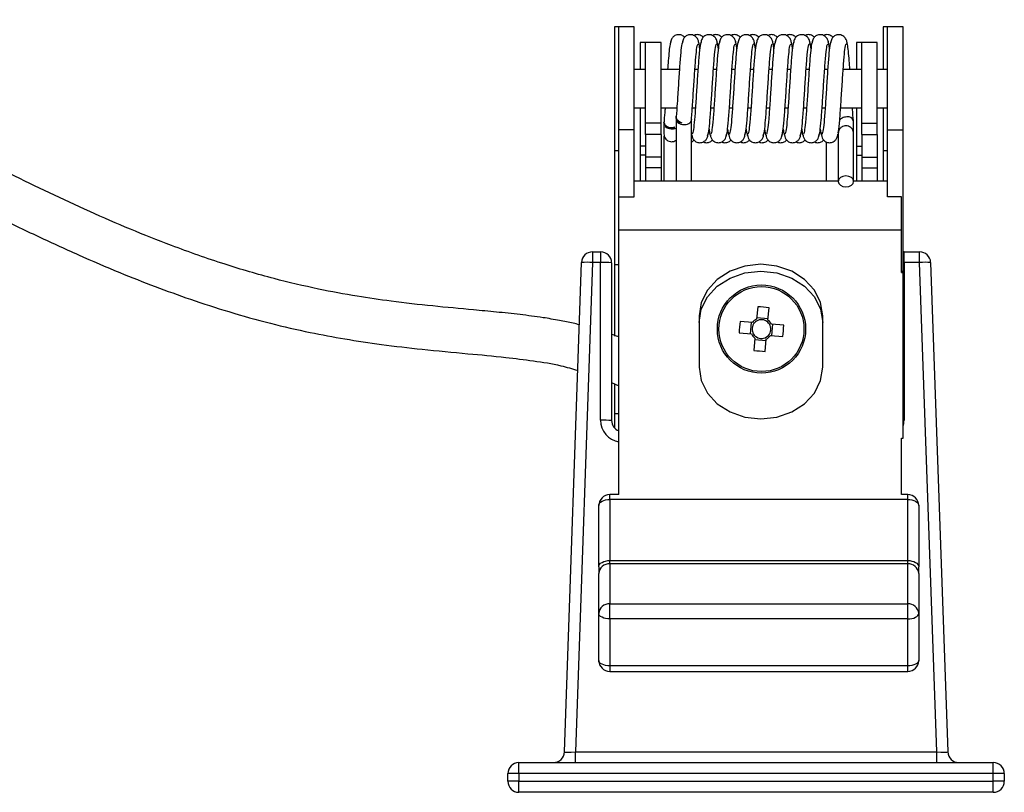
# Model space of a CAD drawing. Header units: millimetres. Extents: x 25 to 852, y 110 to 735.
# Tile 2 of 10: x 197 to 286, y 127 to 197. Entities that reach past the tile are written whole.
import ezdxf

# ---------------------------------------------------------------- set-up
doc = ezdxf.new("R2010")
doc.units = ezdxf.units.MM

msp = doc.modelspace()

# ---------------------------------------------------------------- linework, layer by layer
at = {"color": 7, "linetype": 'Continuous', "lineweight": 25}
for p, q in [((250.973, 196.099), (250.573, 196.099)), ((250.573, 196.099), (250.573, 184.894)), ((252.373, 196.099), (250.973, 196.099)), ((250.973, 186.767), (250.973, 196.099)), ((252.373, 186.767), (252.373, 196.099)), ((275.333, 196.099), (274.933, 196.099)), ((274.933, 196.099), (274.933, 192.242)), ((276.733, 196.099), (275.333, 196.099)), ((275.333, 186.767), (275.333, 196.099)), ((276.733, 186.767), (276.733, 196.099)), ((253.398, 194.683), (252.908, 194.683)), ((252.908, 194.683), (252.908, 192.242)), ((254.798, 194.683), (253.398, 194.683)), ((253.398, 187.381), (253.398, 194.683)), ((254.798, 187.381), (254.798, 194.683)), ((272.998, 194.683), (272.508, 194.683)), ((272.508, 194.683), (272.508, 192.242)), ((274.398, 194.683), (272.998, 194.683)), ((272.998, 187.381), (272.998, 194.683)), ((274.398, 187.381), (274.398, 194.683)), ((253.398, 192.242), (252.373, 192.242)), ((256.46, 192.242), (254.798, 192.242)), ((258.14, 192.242), (257.863, 192.242)), ((259.82, 192.242), (259.543, 192.242)), ((261.5, 192.242), (261.223, 192.242)), ((263.18, 192.242), (262.903, 192.242)), ((264.86, 192.242), (264.583, 192.242)), ((266.54, 192.242), (266.263, 192.242)), ((268.22, 192.242), (267.943, 192.242)), ((269.9, 192.242), (269.623, 192.242)), ((272.998, 192.242), (271.303, 192.242)), ((275.333, 192.242), (274.398, 192.242)), ((252.373, 188.751), (253.398, 188.751)), ((252.908, 188.751), (252.908, 185.292)), ((254.798, 188.751), (256.228, 188.751)), ((257.632, 188.751), (257.908, 188.751)), ((259.312, 188.751), (259.588, 188.751)), ((260.992, 188.751), (261.268, 188.751)), ((262.672, 188.751), (262.948, 188.751)), ((264.352, 188.751), (264.628, 188.751)), ((266.032, 188.751), (266.308, 188.751)), ((267.712, 188.751), (267.988, 188.751)), ((269.392, 188.751), (269.668, 188.751)), ((271.072, 188.751), (272.998, 188.751)), ((272.508, 188.751), (272.508, 185.292)), ((274.398, 188.751), (275.333, 188.751)), ((274.933, 188.751), (274.933, 184.894)), ((256.153, 187.902), (256.153, 187.717)), ((257.553, 187.703), (257.534, 187.577)), ((252.373, 186.767), (250.973, 186.767)), ((250.973, 180.682), (250.973, 186.767)), ((252.373, 180.682), (252.373, 186.767)), ((254.798, 187.381), (253.398, 187.381)), ((253.398, 186.339), (253.398, 187.381)), ((254.798, 186.339), (254.798, 187.381)), ((272.998, 187.381), (274.398, 187.381)), ((272.998, 186.339), (272.998, 187.381)), ((274.398, 186.339), (274.398, 187.381)), ((275.333, 186.767), (276.733, 186.767)), ((275.333, 180.682), (275.333, 186.767)), ((276.733, 173.943), (276.733, 186.767)), ((254.798, 186.339), (253.398, 186.339)), ((253.398, 186.339), (253.398, 184.278)), ((254.798, 186.339), (254.798, 184.278)), ((272.998, 186.339), (274.398, 186.339)), ((272.998, 186.339), (272.998, 184.278)), ((274.398, 186.339), (274.398, 184.278)), ((250.573, 184.894), (250.973, 184.894)), ((250.573, 184.894), (250.573, 174.523)), ((252.908, 185.292), (252.908, 184.475)), ((272.508, 185.292), (272.508, 184.475)), ((274.933, 184.894), (275.333, 184.894)), ((274.933, 184.894), (274.933, 182.122)), ((252.908, 184.475), (252.908, 182.122)), ((254.798, 184.278), (253.398, 184.278)), ((253.398, 184.278), (253.398, 183.333)), ((254.798, 184.278), (254.798, 183.333)), ((272.508, 184.475), (272.508, 182.122)), ((272.998, 184.278), (274.398, 184.278)), ((272.998, 184.278), (272.998, 183.333)), ((274.398, 184.278), (274.398, 183.333)), ((254.798, 183.333), (253.398, 183.333)), ((253.398, 183.333), (253.398, 182.122)), ((254.798, 183.333), (254.798, 182.122)), ((272.998, 183.333), (274.398, 183.333)), ((272.998, 183.333), (272.998, 182.122)), ((274.398, 183.333), (274.398, 182.122)), ((270.853, 182.122), (252.373, 182.122)), ((275.333, 182.122), (272.253, 182.122)), ((250.973, 180.682), (252.373, 180.682)), ((250.973, 177.679), (250.973, 180.682)), ((276.593, 180.682), (275.333, 180.682)), ((276.593, 177.679), (276.593, 180.682)), ((276.593, 177.679), (250.973, 177.679)), ((250.973, 153.694), (250.973, 177.679)), ((276.593, 173.823), (276.593, 177.679)), ((248.585, 175.706), (249.319, 175.706)), ((248.585, 175.706), (248.585, 174.741)), ((249.319, 175.706), (249.319, 174.741)), ((276.819, 175.706), (276.733, 175.702)), ((276.819, 174.741), (276.819, 175.706)), ((276.819, 175.706), (278.231, 175.706)), ((278.231, 174.741), (278.231, 175.706)), ((246.036, 130.371), (247.585, 174.741)), ((248.585, 174.741), (247.035, 130.371)), ((249.319, 174.741), (248.585, 174.741)), ((249.319, 160.441), (249.319, 174.741)), ((250.319, 174.706), (250.319, 160.406)), ((250.973, 174.523), (250.573, 174.523)), ((250.573, 174.523), (250.573, 168.063)), ((276.819, 174.741), (276.819, 160.441)), ((278.231, 174.741), (276.819, 174.741)), ((279.781, 130.371), (278.231, 174.741)), ((279.231, 174.741), (280.78, 130.371)), ((276.593, 173.943), (276.733, 173.943)), ((276.593, 173.823), (276.733, 173.823)), ((276.733, 173.823), (276.733, 173.943)), ((276.733, 158.808), (276.733, 173.823)), ((263.556, 170.728), (263.46, 169.615)), ((264.486, 169.526), (264.582, 170.639)), ((258.253, 169.907), (258.253, 165.238)), ((264.496, 169.641), (263.47, 169.73)), ((269.453, 165.238), (269.453, 169.907)), ((263.078, 169.294), (261.965, 169.39)), ((262.963, 169.304), (262.874, 168.278)), ((265.919, 169.048), (264.807, 169.144)), ((264.833, 168.108), (264.922, 169.134)), ((261.876, 168.364), (262.989, 168.268)), ((263.31, 167.886), (263.214, 166.773)), ((264.24, 166.684), (264.336, 167.797)), ((264.718, 168.118), (265.831, 168.022)), ((263.3, 167.771), (264.326, 167.682)), ((250.319, 163.854), (250.973, 163.558)), ((250.573, 163.711), (250.573, 161.024)), ((250.973, 161.024), (250.573, 161.024)), ((250.573, 161.024), (250.573, 159.74)), ((276.593, 158.808), (276.733, 158.808)), ((276.593, 153.694), (276.593, 158.808)), ((250.973, 153.695), (250.153, 153.695)), ((277.153, 153.695), (276.593, 153.695)), ((249.153, 147.148), (249.153, 152.695)), ((250.153, 153.267), (250.153, 147.721)), ((277.153, 153.267), (250.153, 153.267)), ((277.153, 147.721), (277.153, 153.267)), ((278.153, 152.695), (278.153, 147.148)), ((250.153, 147.721), (277.153, 147.721)), ((250.153, 147.42), (250.153, 147.721)), ((250.153, 147.42), (250.153, 143.788)), ((277.153, 147.42), (250.153, 147.42)), ((277.153, 147.42), (277.153, 147.721)), ((277.153, 143.788), (277.153, 147.42)), ((249.153, 147.148), (249.153, 146.547)), ((249.153, 142.915), (249.153, 146.547)), ((278.153, 146.547), (278.153, 147.148)), ((278.153, 146.547), (278.153, 142.915)), ((250.153, 142.427), (250.153, 143.788)), ((250.153, 143.788), (277.153, 143.788)), ((277.153, 142.427), (277.153, 143.788)), ((249.153, 138.66), (249.153, 142.915)), ((278.153, 142.915), (278.153, 138.66)), ((250.153, 142.427), (250.153, 138.172)), ((277.153, 142.427), (250.153, 142.427)), ((277.153, 138.172), (277.153, 142.427)), ((277.153, 138.172), (250.153, 138.172)), ((250.153, 137.66), (277.153, 137.66)), ((247.035, 129.406), (247.035, 130.371)), ((247.035, 130.371), (279.781, 130.371)), ((279.781, 129.406), (279.781, 130.371)), ((241.908, 128.406), (241.908, 129.406)), ((241.908, 129.406), (284.908, 129.406)), ((284.908, 128.406), (284.908, 129.406)), ((241.908, 128.406), (240.908, 128.406)), ((240.908, 127.706), (240.908, 128.406)), ((241.908, 127.706), (240.908, 127.706)), ((241.908, 128.406), (241.908, 127.706)), ((284.908, 128.406), (241.908, 128.406)), ((241.908, 126.706), (241.908, 127.706)), ((241.908, 127.706), (284.908, 127.706)), ((284.908, 127.706), (284.908, 128.406)), ((285.908, 128.406), (284.908, 128.406)), ((284.908, 126.706), (284.908, 127.706)), ((285.908, 127.706), (284.908, 127.706)), ((285.908, 128.406), (285.908, 127.706)), ((284.908, 126.706), (241.908, 126.706))]:
    msp.add_line(p, q, dxfattribs=at)
at = {"color": 8, "linetype": 'Continuous', "lineweight": 25}
for p, q in [((253.398, 185.292), (252.908, 185.292)), ((272.508, 185.292), (272.998, 185.292)), ((253.398, 184.475), (252.908, 184.475)), ((272.508, 184.475), (272.998, 184.475)), ((276.819, 174.741), (276.733, 174.741)), ((276.819, 160.441), (276.733, 160.441)), ((250.153, 153.267), (250.153, 153.695)), ((277.153, 153.267), (277.153, 153.695)), ((250.153, 138.172), (250.153, 137.66)), ((277.153, 137.66), (277.153, 138.172))]:
    msp.add_line(p, q, dxfattribs=at)
at = {"color": 7, "linetype": 'Continuous', "lineweight": 25, "flags": 128}
for points in [[(256.036, 186.997), (255.77, 186.952), (255.5, 186.987), (255.269, 187.097), (255.112, 187.264), (255.053, 187.464), (255.053, 187.476)], [(256.657, 187.415), (256.467, 187.479), (256.312, 187.581), (256.205, 187.711), (256.155, 187.858), (256.168, 188.005)], [(271.553, 182.587), (271.285, 182.549), (271.058, 182.442), (270.906, 182.281), (270.853, 182.091), (270.906, 181.901), (271.058, 181.74), (271.285, 181.632), (271.553, 181.595), (271.821, 181.632), (272.048, 181.74), (272.2, 181.901), (272.253, 182.091), (272.2, 182.281), (272.048, 182.442), (271.821, 182.549), (271.553, 182.587)], [(269.453, 169.907), (269.262, 171.116), (268.703, 172.242), (267.813, 173.209), (266.653, 173.951), (265.302, 174.417), (263.853, 174.576), (262.404, 174.417), (261.053, 173.951), (259.893, 173.209), (259.003, 172.242), (258.444, 171.116), (258.253, 169.907)], [(258.253, 169.289), (258.444, 170.497), (259.003, 171.623), (259.893, 172.59), (261.053, 173.332), (262.404, 173.799), (263.853, 173.958), (265.302, 173.799), (266.653, 173.332), (267.813, 172.59), (268.703, 171.623), (269.262, 170.497), (269.453, 169.289)], [(258.253, 165.238), (258.444, 164.029), (259.003, 162.903), (259.893, 161.936), (261.053, 161.194), (262.404, 160.728), (263.853, 160.569), (265.302, 160.728), (266.653, 161.194), (267.813, 161.936), (268.703, 162.903), (269.262, 164.029), (269.453, 165.238)], [(249.153, 152.695), (249.172, 152.807), (249.229, 152.914), (249.321, 153.013), (249.446, 153.1), (249.597, 153.171), (249.77, 153.224), (249.958, 153.256), (250.153, 153.267)], [(277.153, 153.267), (277.348, 153.256), (277.536, 153.224), (277.708, 153.171), (277.86, 153.1), (277.984, 153.013), (278.077, 152.914), (278.134, 152.807), (278.153, 152.695)], [(249.153, 147.148), (249.172, 147.26), (249.229, 147.367), (249.321, 147.466), (249.446, 147.553), (249.597, 147.624), (249.77, 147.677), (249.958, 147.71), (250.153, 147.721)], [(277.153, 147.721), (277.348, 147.71), (277.536, 147.677), (277.708, 147.624), (277.86, 147.553), (277.984, 147.466), (278.077, 147.367), (278.134, 147.26), (278.153, 147.148)], [(250.153, 142.427), (249.958, 142.436), (249.77, 142.464), (249.597, 142.509), (249.446, 142.57), (249.321, 142.644), (249.229, 142.728), (249.172, 142.82), (249.153, 142.915)], [(277.153, 142.427), (277.348, 142.436), (277.536, 142.464), (277.708, 142.509), (277.86, 142.57), (277.984, 142.644), (278.077, 142.728), (278.134, 142.82), (278.153, 142.915)], [(250.153, 138.172), (249.958, 138.182), (249.77, 138.209), (249.597, 138.254), (249.446, 138.315), (249.321, 138.389), (249.229, 138.473), (249.172, 138.565), (249.153, 138.66)], [(278.153, 138.66), (278.134, 138.565), (278.077, 138.473), (277.984, 138.389), (277.86, 138.315), (277.708, 138.254), (277.536, 138.209), (277.348, 138.182), (277.153, 138.172)]]:
    msp.add_lwpolyline(points, dxfattribs=at)
at = {"color": 7, "linetype": 'Continuous', "lineweight": 25}
for radius in [4, 3.853]:
    msp.add_circle((263.898, 168.706), radius, dxfattribs=at)
for centre, radius, start, end in [((271.713, 187.427), 0.542, 5.16173, 77.057), ((248.585, 174.706), 1, 90, 178), ((249.319, 174.706), 1, 0, 90), ((278.231, 174.706), 1, 2, 90), ((248.085, 167.572), 7.187, 86.0129, 93.9871), ((249.569, 167.551), 7.194, 84.01335, 91.98909), ((278.731, 167.572), 7.187, 86.0129, 93.9871), ((262.83, 156.365), 14.381, 83.0016, 87.10622), ((263.898, 168.706), 1.009, 115.74084, 144.36698), ((276.239, 167.638), 14.381, 173.0016, 177.10622), ((263.898, 168.706), 0.851, 137.8128, 212.29501), ((263.898, 168.706), 0.851, 122.29501, 137.8128), ((263.898, 168.706), 0.851, 47.8128, 122.29501), ((263.898, 168.706), 0.851, 32.29501, 47.8128), ((263.898, 168.706), 1.009, 25.74084, 54.36698), ((263.898, 168.706), 0.851, 317.8128, 32.29501), ((251.557, 169.774), 14.381, 353.0016, 357.10622), ((263.898, 168.706), 1.009, 205.74084, 234.36698), ((263.898, 168.706), 0.851, 212.29501, 227.8128), ((263.898, 168.706), 0.851, 227.8128, 302.29501), ((263.898, 168.706), 1.009, 295.74084, 324.36698), ((263.898, 168.706), 0.851, 302.29501, 317.8128), ((264.966, 181.047), 14.381, 263.0016, 267.10622), ((249.569, 153.251), 7.194, 84.01335, 91.98909), ((251.319, 160.406), 1, 180, 249.74678), ((250.153, 152.695), 1, 90, 180), ((277.153, 152.695), 1, 0, 90), ((250.093, 146.479), 0.943, 86.38607, 175.85976), ((277.212, 146.479), 0.943, 4.14024, 93.61393), ((250.093, 142.847), 0.943, 86.38607, 175.85976), ((277.212, 142.847), 0.943, 4.14024, 93.61393), ((250.153, 138.66), 1, 180, 270), ((277.153, 138.66), 1, 270, 0), ((245.037, 130.406), 1, 270, 358), ((281.779, 130.406), 1, 182, 270), ((241.908, 128.406), 1, 90, 180), ((284.908, 128.406), 1, 0, 90), ((241.908, 127.706), 1, 180, 270), ((284.908, 127.706), 1, 270, 0)]:
    msp.add_arc(centre, radius, start, end, dxfattribs=at)
at = {"color": 8, "linetype": 'Continuous', "lineweight": 25}
for centre, start, end in [((251.319, 160.441), 180, 260.03277), ((274.819, 160.441), 343.12002, 0)]:
    msp.add_arc(centre, 2, start, end, dxfattribs=at)
at = {"color": 7, "linetype": 'Continuous', "lineweight": 25}
for centre, major_axis, start_param, end_param in [((247.038, 130.406), (1.002, 0.035), 3.139166, 4.708744), ((279.778, 130.406), (1.002, -0.035), 4.716034, 6.285612)]:
    msp.add_ellipse(centre, major_axis=major_axis, ratio=0.034709, start_param=start_param, end_param=end_param, dxfattribs=at)
for points, knots in [([(247.388, 169.093), (247.206, 169.141), (246.615, 169.294), (245.514, 169.505), (243.914, 169.777), (242.002, 170.025), (239.901, 170.248), (237.257, 170.497), (234.061, 170.787), (230.538, 171.184), (227.082, 171.69), (223.535, 172.345), (219.528, 173.287), (215.074, 174.602), (210.747, 176.125), (206.673, 177.749), (202.997, 179.349), (199.365, 181.033), (195.845, 182.748), (192.608, 184.382), (189.829, 185.819), (187.695, 186.941), (185.878, 187.904), (184.013, 188.901), (181.688, 190.155), (178.912, 191.665), (175.678, 193.453), (172.625, 195.15), (170.689, 196.308), (169.945, 196.753)], [0, 0, 0, 0, 0.006462, 0.020917, 0.038079, 0.061729, 0.085932, 0.109082, 0.150879, 0.19404, 0.229571, 0.2709, 0.319539, 0.374742, 0.437005, 0.48568, 0.534991, 0.584434, 0.6335, 0.680049, 0.71907, 0.749857, 0.769778, 0.795614, 0.828637, 0.868324, 0.913506, 0.96677, 1, 1, 1, 1]), ([(255.688, 194.759), (255.662, 194.698), (255.609, 194.576), (255.526, 193.942), (255.458, 193.15), (255.412, 192.508), (255.393, 192.242)], [0, 0, 0, 0, 0.270362, 0.543821, 0.810291, 1, 1, 1, 1]), ([(256.933, 195.14), (256.922, 195.159), (256.879, 195.229), (256.751, 195.308), (256.583, 195.381), (256.397, 195.403), (256.217, 195.379), (256.056, 195.315), (255.887, 195.197), (255.699, 194.957), (255.665, 194.743), (255.644, 194.61)], [0, 0, 0, 0, 0.035387, 0.128983, 0.226109, 0.324071, 0.420088, 0.511846, 0.597975, 0.75155, 1, 1, 1, 1]), ([(256.776, 194.747), (256.745, 194.717), (256.678, 194.653), (256.576, 193.782), (256.47, 192.441), (256.365, 190.811), (256.264, 189.19), (256.199, 188.342), (256.169, 187.949)], [0, 0, 0, 0, 0.153212, 0.328723, 0.503409, 0.677291, 0.850389, 1, 1, 1, 1]), ([(258.221, 194.61), (258.209, 194.705), (258.182, 194.906), (258.028, 195.149), (257.839, 195.298), (257.666, 195.374), (257.48, 195.402), (257.3, 195.383), (257.14, 195.323), (256.973, 195.213), (256.837, 195.048), (256.756, 194.849), (256.744, 194.727), (256.738, 194.674)], [0, 0, 0, 0, 0.132932, 0.279972, 0.358396, 0.438099, 0.517198, 0.593564, 0.665339, 0.731284, 0.843578, 0.931835, 1, 1, 1, 1]), ([(257.556, 187.732), (257.59, 188.166), (257.658, 189.053), (257.761, 190.715), (257.866, 192.33), (257.97, 193.643), (258.068, 194.485), (258.132, 194.543), (258.161, 194.57)], [0, 0, 0, 0, 0.165425, 0.338853, 0.511495, 0.683331, 0.854341, 1, 1, 1, 1]), ([(258.613, 195.14), (258.602, 195.159), (258.559, 195.229), (258.431, 195.308), (258.263, 195.381), (258.077, 195.403), (257.907, 195.383), (257.81, 195.339), (257.768, 195.32)], [0, 0, 0, 0, 0.071658, 0.261189, 0.457868, 0.656241, 0.850674, 1, 1, 1, 1]), ([(258.456, 194.747), (258.425, 194.717), (258.358, 194.654), (258.256, 193.781), (258.15, 192.445), (258.045, 190.796), (257.94, 189.173), (257.867, 188.065), (257.83, 187.719), (257.828, 187.698)], [0, 0, 0, 0, 0.148137, 0.317832, 0.486731, 0.654853, 0.822216, 0.988822, 1, 1, 1, 1]), ([(258.309, 194.122), (258.291, 194.262), (258.247, 194.625), (258.204, 194.708), (258.178, 194.759)], [0, 0, 0, 0, 0.387801, 1, 1, 1, 1]), ([(259.901, 194.61), (259.889, 194.705), (259.862, 194.906), (259.708, 195.149), (259.519, 195.298), (259.346, 195.374), (259.16, 195.402), (258.98, 195.383), (258.82, 195.323), (258.653, 195.213), (258.517, 195.048), (258.436, 194.849), (258.424, 194.727), (258.418, 194.674)], [0, 0, 0, 0, 0.132932, 0.279972, 0.358396, 0.438099, 0.517198, 0.593564, 0.665339, 0.731284, 0.843578, 0.931835, 1, 1, 1, 1]), ([(259.018, 186.234), (259.054, 186.333), (259.125, 186.529), (259.231, 187.594), (259.336, 189.043), (259.441, 190.71), (259.546, 192.331), (259.65, 193.643), (259.748, 194.485), (259.812, 194.543), (259.841, 194.57)], [0, 0, 0, 0, 0.129327, 0.258049, 0.386181, 0.513735, 0.640711, 0.767094, 0.89287, 1, 1, 1, 1]), ([(260.136, 194.747), (260.105, 194.717), (260.038, 194.653), (259.936, 193.782), (259.83, 192.442), (259.725, 190.805), (259.62, 189.137), (259.515, 187.701), (259.411, 186.657), (259.342, 186.469), (259.308, 186.374)], [0, 0, 0, 0, 0.112251, 0.240839, 0.368822, 0.496217, 0.623037, 0.749283, 0.874942, 1, 1, 1, 1]), ([(260.293, 195.14), (260.282, 195.159), (260.239, 195.229), (260.111, 195.308), (259.943, 195.381), (259.757, 195.403), (259.587, 195.383), (259.49, 195.339), (259.448, 195.32)], [0, 0, 0, 0, 0.071658, 0.261189, 0.457868, 0.656241, 0.850674, 1, 1, 1, 1]), ([(259.989, 194.122), (259.971, 194.262), (259.927, 194.625), (259.884, 194.708), (259.858, 194.759)], [0, 0, 0, 0, 0.387801, 1, 1, 1, 1]), ([(261.581, 194.61), (261.569, 194.705), (261.542, 194.906), (261.388, 195.149), (261.199, 195.298), (261.026, 195.374), (260.84, 195.402), (260.66, 195.383), (260.5, 195.323), (260.333, 195.213), (260.197, 195.048), (260.116, 194.849), (260.104, 194.727), (260.098, 194.674)], [0, 0, 0, 0, 0.132932, 0.279972, 0.358396, 0.438099, 0.517198, 0.593564, 0.665339, 0.731284, 0.843578, 0.931835, 1, 1, 1, 1]), ([(260.698, 186.234), (260.734, 186.333), (260.805, 186.529), (260.911, 187.594), (261.016, 189.043), (261.121, 190.71), (261.226, 192.331), (261.33, 193.643), (261.428, 194.485), (261.492, 194.543), (261.521, 194.57)], [0, 0, 0, 0, 0.1293275, 0.2580494, 0.386181, 0.513735, 0.6407106, 0.7670939, 0.8928699, 1, 1, 1, 1]), ([(261.816, 194.747), (261.785, 194.717), (261.718, 194.653), (261.616, 193.782), (261.51, 192.442), (261.405, 190.805), (261.3, 189.137), (261.195, 187.701), (261.091, 186.657), (261.022, 186.469), (260.988, 186.374)], [0, 0, 0, 0, 0.112251, 0.240839, 0.368822, 0.496217, 0.623037, 0.749283, 0.874942, 1, 1, 1, 1]), ([(261.973, 195.14), (261.962, 195.159), (261.919, 195.229), (261.791, 195.308), (261.623, 195.381), (261.437, 195.403), (261.267, 195.383), (261.17, 195.339), (261.128, 195.32)], [0, 0, 0, 0, 0.071658, 0.261189, 0.457868, 0.656241, 0.850674, 1, 1, 1, 1]), ([(261.669, 194.122), (261.651, 194.262), (261.607, 194.625), (261.564, 194.708), (261.538, 194.759)], [0, 0, 0, 0, 0.387801, 1, 1, 1, 1]), ([(263.261, 194.61), (263.249, 194.705), (263.222, 194.906), (263.068, 195.149), (262.879, 195.298), (262.706, 195.374), (262.52, 195.402), (262.34, 195.383), (262.18, 195.323), (262.013, 195.213), (261.877, 195.048), (261.796, 194.849), (261.784, 194.727), (261.778, 194.674)], [0, 0, 0, 0, 0.132932, 0.279972, 0.358396, 0.438099, 0.517198, 0.593564, 0.665339, 0.731284, 0.843578, 0.931835, 1, 1, 1, 1]), ([(262.378, 186.234), (262.414, 186.333), (262.485, 186.529), (262.591, 187.594), (262.696, 189.043), (262.801, 190.71), (262.906, 192.331), (263.01, 193.643), (263.108, 194.485), (263.172, 194.543), (263.201, 194.57)], [0, 0, 0, 0, 0.129327, 0.258049, 0.386181, 0.513735, 0.640711, 0.767094, 0.89287, 1, 1, 1, 1]), ([(263.496, 194.747), (263.465, 194.717), (263.398, 194.653), (263.296, 193.782), (263.19, 192.442), (263.085, 190.805), (262.98, 189.137), (262.875, 187.701), (262.771, 186.657), (262.702, 186.469), (262.668, 186.374)], [0, 0, 0, 0, 0.112251, 0.240839, 0.368822, 0.496217, 0.623037, 0.749283, 0.874942, 1, 1, 1, 1]), ([(263.653, 195.14), (263.642, 195.159), (263.599, 195.229), (263.471, 195.308), (263.303, 195.381), (263.117, 195.403), (262.947, 195.383), (262.85, 195.339), (262.808, 195.32)], [0, 0, 0, 0, 0.071658, 0.261189, 0.457868, 0.656241, 0.850674, 1, 1, 1, 1]), ([(263.349, 194.122), (263.331, 194.262), (263.287, 194.625), (263.244, 194.708), (263.218, 194.759)], [0, 0, 0, 0, 0.387801, 1, 1, 1, 1]), ([(264.941, 194.61), (264.929, 194.705), (264.902, 194.906), (264.748, 195.149), (264.559, 195.298), (264.386, 195.374), (264.2, 195.402), (264.02, 195.383), (263.86, 195.323), (263.693, 195.213), (263.557, 195.048), (263.476, 194.849), (263.464, 194.727), (263.458, 194.674)], [0, 0, 0, 0, 0.132932, 0.279972, 0.358396, 0.438099, 0.517198, 0.593564, 0.665339, 0.731284, 0.843578, 0.931835, 1, 1, 1, 1]), ([(264.058, 186.234), (264.094, 186.333), (264.165, 186.529), (264.271, 187.594), (264.376, 189.043), (264.481, 190.71), (264.586, 192.331), (264.69, 193.643), (264.788, 194.485), (264.852, 194.543), (264.881, 194.57)], [0, 0, 0, 0, 0.129327, 0.258049, 0.386181, 0.513735, 0.640711, 0.767094, 0.89287, 1, 1, 1, 1]), ([(265.176, 194.747), (265.145, 194.717), (265.078, 194.653), (264.976, 193.782), (264.87, 192.442), (264.765, 190.805), (264.66, 189.137), (264.555, 187.701), (264.451, 186.657), (264.382, 186.469), (264.348, 186.374)], [0, 0, 0, 0, 0.112251, 0.240839, 0.368822, 0.496217, 0.623037, 0.749283, 0.874942, 1, 1, 1, 1]), ([(265.333, 195.14), (265.322, 195.159), (265.279, 195.229), (265.151, 195.308), (264.983, 195.381), (264.797, 195.403), (264.627, 195.383), (264.53, 195.339), (264.488, 195.32)], [0, 0, 0, 0, 0.071658, 0.261189, 0.457868, 0.656241, 0.850674, 1, 1, 1, 1]), ([(265.029, 194.122), (265.011, 194.262), (264.967, 194.625), (264.924, 194.708), (264.898, 194.759)], [0, 0, 0, 0, 0.387801, 1, 1, 1, 1]), ([(266.621, 194.61), (266.609, 194.705), (266.582, 194.906), (266.428, 195.149), (266.239, 195.298), (266.066, 195.374), (265.88, 195.402), (265.7, 195.383), (265.54, 195.323), (265.373, 195.213), (265.237, 195.048), (265.156, 194.849), (265.144, 194.727), (265.138, 194.674)], [0, 0, 0, 0, 0.132932, 0.279972, 0.358396, 0.438099, 0.517198, 0.593564, 0.665339, 0.731284, 0.843578, 0.931835, 1, 1, 1, 1]), ([(265.738, 186.234), (265.774, 186.333), (265.845, 186.529), (265.951, 187.594), (266.056, 189.043), (266.161, 190.71), (266.266, 192.331), (266.37, 193.643), (266.468, 194.485), (266.532, 194.543), (266.561, 194.57)], [0, 0, 0, 0, 0.1293275, 0.2580494, 0.386181, 0.513735, 0.6407106, 0.7670939, 0.8928699, 1, 1, 1, 1]), ([(266.856, 194.747), (266.825, 194.717), (266.758, 194.653), (266.656, 193.782), (266.55, 192.442), (266.445, 190.805), (266.34, 189.137), (266.235, 187.701), (266.131, 186.657), (266.062, 186.469), (266.028, 186.374)], [0, 0, 0, 0, 0.112251, 0.240839, 0.368822, 0.496217, 0.623037, 0.749283, 0.874942, 1, 1, 1, 1]), ([(267.013, 195.14), (267.002, 195.159), (266.959, 195.229), (266.831, 195.308), (266.663, 195.381), (266.477, 195.403), (266.307, 195.383), (266.21, 195.339), (266.168, 195.32)], [0, 0, 0, 0, 0.071658, 0.261189, 0.457868, 0.656241, 0.850674, 1, 1, 1, 1]), ([(266.709, 194.122), (266.691, 194.262), (266.647, 194.625), (266.604, 194.708), (266.578, 194.759)], [0, 0, 0, 0, 0.387801, 1, 1, 1, 1]), ([(268.301, 194.61), (268.289, 194.705), (268.262, 194.906), (268.108, 195.149), (267.919, 195.298), (267.746, 195.374), (267.56, 195.402), (267.38, 195.383), (267.22, 195.323), (267.053, 195.213), (266.917, 195.048), (266.836, 194.849), (266.824, 194.727), (266.818, 194.674)], [0, 0, 0, 0, 0.132932, 0.279972, 0.358396, 0.438099, 0.517198, 0.593564, 0.665339, 0.731284, 0.843578, 0.931835, 1, 1, 1, 1]), ([(267.418, 186.234), (267.454, 186.333), (267.525, 186.529), (267.631, 187.594), (267.736, 189.043), (267.841, 190.71), (267.946, 192.331), (268.05, 193.643), (268.148, 194.485), (268.212, 194.543), (268.241, 194.57)], [0, 0, 0, 0, 0.129327, 0.258049, 0.386181, 0.513735, 0.640711, 0.767094, 0.89287, 1, 1, 1, 1]), ([(268.536, 194.747), (268.505, 194.717), (268.438, 194.653), (268.336, 193.782), (268.23, 192.442), (268.125, 190.805), (268.02, 189.137), (267.915, 187.701), (267.811, 186.657), (267.742, 186.469), (267.708, 186.374)], [0, 0, 0, 0, 0.112251, 0.240839, 0.368822, 0.496217, 0.623037, 0.749283, 0.874942, 1, 1, 1, 1]), ([(268.693, 195.14), (268.682, 195.159), (268.639, 195.229), (268.511, 195.308), (268.343, 195.381), (268.157, 195.403), (267.987, 195.383), (267.89, 195.339), (267.848, 195.32)], [0, 0, 0, 0, 0.071658, 0.261189, 0.457868, 0.656241, 0.850674, 1, 1, 1, 1]), ([(268.389, 194.122), (268.371, 194.262), (268.327, 194.625), (268.284, 194.708), (268.258, 194.759)], [0, 0, 0, 0, 0.387801, 1, 1, 1, 1]), ([(269.981, 194.61), (269.969, 194.705), (269.942, 194.906), (269.788, 195.149), (269.599, 195.298), (269.426, 195.374), (269.24, 195.402), (269.06, 195.383), (268.9, 195.323), (268.733, 195.213), (268.597, 195.048), (268.516, 194.849), (268.504, 194.727), (268.498, 194.674)], [0, 0, 0, 0, 0.132932, 0.279972, 0.358396, 0.438099, 0.517198, 0.593564, 0.665339, 0.731284, 0.843578, 0.931835, 1, 1, 1, 1]), ([(269.098, 186.234), (269.134, 186.333), (269.205, 186.529), (269.311, 187.594), (269.416, 189.043), (269.521, 190.71), (269.626, 192.331), (269.73, 193.643), (269.828, 194.485), (269.892, 194.543), (269.921, 194.57)], [0, 0, 0, 0, 0.129327, 0.258049, 0.386181, 0.513735, 0.640711, 0.767094, 0.89287, 1, 1, 1, 1]), ([(270.216, 194.747), (270.185, 194.717), (270.118, 194.653), (270.016, 193.782), (269.91, 192.442), (269.805, 190.805), (269.7, 189.137), (269.595, 187.701), (269.491, 186.657), (269.422, 186.469), (269.388, 186.374)], [0, 0, 0, 0, 0.112251, 0.240839, 0.368822, 0.496217, 0.623037, 0.749283, 0.874942, 1, 1, 1, 1]), ([(270.373, 195.14), (270.362, 195.159), (270.319, 195.229), (270.191, 195.308), (270.023, 195.381), (269.837, 195.403), (269.667, 195.383), (269.57, 195.339), (269.528, 195.32)], [0, 0, 0, 0, 0.071658, 0.261189, 0.457868, 0.656241, 0.850674, 1, 1, 1, 1]), ([(270.069, 194.122), (270.051, 194.262), (270.007, 194.625), (269.964, 194.708), (269.938, 194.759)], [0, 0, 0, 0, 0.387801, 1, 1, 1, 1]), ([(271.661, 194.61), (271.649, 194.705), (271.622, 194.906), (271.468, 195.149), (271.279, 195.298), (271.106, 195.374), (270.92, 195.402), (270.74, 195.383), (270.58, 195.323), (270.413, 195.213), (270.277, 195.048), (270.196, 194.849), (270.184, 194.727), (270.178, 194.674)], [0, 0, 0, 0, 0.132932, 0.279972, 0.358396, 0.438099, 0.517198, 0.593564, 0.665339, 0.731284, 0.843578, 0.931835, 1, 1, 1, 1]), ([(270.841, 186.485), (270.851, 186.527), (270.866, 186.586), (270.916, 186.768), (270.991, 187.625), (271.096, 189.035), (271.201, 190.712), (271.306, 192.331), (271.41, 193.643), (271.508, 194.485), (271.572, 194.543), (271.601, 194.57)], [0, 0, 0, 0, 0.039974, 0.057227, 0.196608, 0.33535, 0.473467, 0.610958, 0.747807, 0.883998, 1, 1, 1, 1]), ([(271.912, 192.242), (271.893, 192.508), (271.848, 193.15), (271.78, 193.942), (271.697, 194.576), (271.644, 194.698), (271.618, 194.759)], [0, 0, 0, 0, 0.189709, 0.456179, 0.729638, 1, 1, 1, 1]), ([(168.214, 193.12), (168.39, 193.014), (170.382, 191.808), (173.525, 190.073), (177.586, 187.83), (180.868, 186.05), (184.12, 184.305), (187.298, 182.627), (190.632, 180.899), (194.217, 179.089), (198.059, 177.223), (201.923, 175.446), (205.524, 173.898), (208.911, 172.557), (212.2, 171.367), (215.677, 170.239), (219.294, 169.226), (222.811, 168.418), (226.179, 167.788), (229.561, 167.278), (233.285, 166.844), (237.058, 166.496), (240.438, 166.184), (243.261, 165.831), (245.466, 165.49), (246.741, 165.107), (247.244, 164.956)], [0, 0, 0, 0, 0.007571, 0.085536, 0.131648, 0.177795, 0.222362, 0.266865, 0.309216, 0.359439, 0.413078, 0.464158, 0.512909, 0.553683, 0.593867, 0.636562, 0.681778, 0.724111, 0.760112, 0.797715, 0.838948, 0.885072, 0.923273, 0.951703, 0.98094, 1, 1, 1, 1]), ([(255.162, 188.751), (255.152, 188.612), (255.116, 188.091), (255.081, 187.698), (255.055, 187.41)], [0, 0, 0, 0, 0.267456, 1, 1, 1, 1]), ([(272.25, 187.41), (272.225, 187.698), (272.19, 188.091), (272.154, 188.612), (272.144, 188.751)], [0, 0, 0, 0, 0.732544, 1, 1, 1, 1]), ([(255.053, 187.476), (255.053, 187.236), (255.053, 186.771), (255.053, 186.407), (255.053, 186.426), (255.053, 186.437)], [0, 0, 0, 0, 0.310911, 0.6040434, 1, 1, 1, 1]), ([(255.073, 187.52), (255.069, 187.505), (255.05, 187.433), (255.095, 187.299), (255.207, 187.143), (255.388, 187.024), (255.609, 186.958), (255.837, 186.947), (255.974, 186.981), (256.036, 186.997)], [0, 0, 0, 0, 0.042266, 0.206738, 0.370834, 0.534801, 0.698883, 0.863243, 1, 1, 1, 1]), ([(256.153, 187.717), (256.153, 187.521), (256.153, 187.066), (256.153, 186.086), (256.153, 184.577), (256.153, 183.171), (256.153, 182.358), (256.153, 182.122)], [0, 0, 0, 0, 0.120305, 0.279228, 0.480153, 0.849142, 1, 1, 1, 1]), ([(256.16, 187.684), (256.18, 187.647), (256.22, 187.574), (256.377, 187.483), (256.536, 187.432), (256.635, 187.418), (256.657, 187.415)], [0, 0, 0, 0, 0.306376, 0.612932, 0.912983, 1, 1, 1, 1]), ([(256.16, 187.684), (256.173, 187.644), (256.201, 187.554), (256.323, 187.422), (256.487, 187.326), (256.656, 187.273), (256.798, 187.249), (256.944, 187.244), (257.127, 187.265), (257.317, 187.33), (257.47, 187.446), (257.514, 187.536), (257.534, 187.577)], [0, 0, 0, 0, 0.094384, 0.20848, 0.341565, 0.413996, 0.488569, 0.563746, 0.637915, 0.776905, 0.898411, 1, 1, 1, 1]), ([(256.173, 187.949), (256.171, 187.895), (256.168, 187.784), (256.263, 187.625), (256.421, 187.495), (256.568, 187.436), (256.65, 187.417), (256.657, 187.415)], [0, 0, 0, 0, 0.232113, 0.48263, 0.730286, 0.975805, 1, 1, 1, 1]), ([(257.553, 182.122), (257.553, 182.171), (257.553, 182.699), (257.553, 183.523), (257.553, 184.641), (257.553, 185.651), (257.553, 186.64), (257.553, 187.423), (257.553, 187.749), (257.553, 187.902)], [0, 0, 0, 0, 0.02972, 0.315639, 0.443932, 0.596291, 0.797024, 0.904677, 1, 1, 1, 1]), ([(257.828, 187.698), (257.796, 187.35), (257.729, 186.631), (257.662, 186.462), (257.628, 186.374)], [0, 0, 0, 0, 0.483759, 1, 1, 1, 1]), ([(271.834, 187.956), (271.811, 187.949), (271.755, 187.933), (271.605, 187.934), (271.408, 187.911), (271.195, 187.835), (271.048, 187.748), (271.001, 187.68), (270.991, 187.667)], [0, 0, 0, 0, 0.098757, 0.241031, 0.469157, 0.701112, 0.941916, 1, 1, 1, 1]), ([(272.253, 186.648), (272.253, 186.697), (272.253, 186.846), (272.253, 187.224), (272.253, 187.476)], [0, 0, 0, 0, 0.333506, 1, 1, 1, 1]), ([(256.153, 186.909), (256.143, 186.904), (256.08, 186.865), (255.925, 186.83), (255.706, 186.822), (255.492, 186.869), (255.31, 186.954), (255.225, 187.034), (255.184, 187.072)], [0, 0, 0, 0, 0.03525, 0.231423, 0.435407, 0.637255, 0.827608, 1, 1, 1, 1]), ([(255.184, 187.072), (255.236, 187.028), (255.341, 186.942), (255.561, 186.873), (255.765, 186.868), (255.916, 186.908), (255.996, 186.955), (256.026, 186.986), (256.036, 186.997)], [0, 0, 0, 0, 0.240024, 0.480053, 0.719875, 0.857761, 0.953827, 1, 1, 1, 1]), ([(259.144, 186.839), (259.145, 186.831), (259.163, 186.659), (259.201, 186.457), (259.249, 186.26), (259.278, 186.263), (259.289, 186.264)], [0, 0, 0, 0, 0.018108, 0.387056, 0.756268, 1, 1, 1, 1]), ([(260.824, 186.839), (260.825, 186.831), (260.843, 186.659), (260.881, 186.457), (260.929, 186.26), (260.958, 186.263), (260.969, 186.264)], [0, 0, 0, 0, 0.018108, 0.387056, 0.756268, 1, 1, 1, 1]), ([(262.504, 186.839), (262.505, 186.831), (262.523, 186.659), (262.561, 186.457), (262.609, 186.26), (262.638, 186.263), (262.649, 186.264)], [0, 0, 0, 0, 0.018108, 0.387056, 0.756268, 1, 1, 1, 1]), ([(264.184, 186.839), (264.185, 186.831), (264.203, 186.659), (264.241, 186.457), (264.289, 186.26), (264.318, 186.263), (264.329, 186.264)], [0, 0, 0, 0, 0.018108, 0.387056, 0.756268, 1, 1, 1, 1]), ([(265.864, 186.839), (265.865, 186.831), (265.883, 186.659), (265.921, 186.457), (265.969, 186.26), (265.998, 186.263), (266.009, 186.264)], [0, 0, 0, 0, 0.018108, 0.387056, 0.756268, 1, 1, 1, 1]), ([(267.544, 186.839), (267.545, 186.831), (267.563, 186.659), (267.601, 186.457), (267.649, 186.26), (267.678, 186.263), (267.689, 186.264)], [0, 0, 0, 0, 0.018108, 0.387056, 0.756268, 1, 1, 1, 1]), ([(269.224, 186.839), (269.225, 186.831), (269.243, 186.659), (269.281, 186.457), (269.329, 186.26), (269.358, 186.263), (269.369, 186.264)], [0, 0, 0, 0, 0.018108, 0.387056, 0.756268, 1, 1, 1, 1]), ([(272.253, 186.437), (272.247, 186.509), (272.234, 186.647), (272.144, 186.827), (272.026, 186.963), (271.866, 187.076), (271.673, 187.14), (271.451, 187.142), (271.237, 187.078), (271.035, 186.932), (270.882, 186.705), (270.863, 186.527), (270.853, 186.437)], [0, 0, 0, 0, 0.097853, 0.188868, 0.270487, 0.341762, 0.454588, 0.540988, 0.637979, 0.750637, 0.874075, 1, 1, 1, 1]), ([(255.053, 186.403), (255.059, 186.331), (255.071, 186.192), (255.161, 186.009), (255.279, 185.871), (255.439, 185.757), (255.631, 185.69), (255.854, 185.69), (256.034, 185.735), (256.121, 185.806), (256.153, 185.832)], [0, 0, 0, 0, 0.144221, 0.277455, 0.396318, 0.4996, 0.661508, 0.783178, 0.919663, 1, 1, 1, 1]), ([(255.053, 186.187), (255.053, 186.031), (255.053, 185.66), (255.053, 184.284), (255.053, 182.876), (255.053, 182.091)], [0, 0, 0, 0, 0.243856, 0.578306, 1, 1, 1, 1]), ([(257.553, 185.674), (257.557, 185.675), (257.608, 185.694), (257.69, 185.749), (257.745, 185.822), (257.769, 185.854)], [0, 0, 0, 0, 0.041068, 0.585314, 1, 1, 1, 1]), ([(257.594, 186.301), (257.604, 186.217), (257.621, 186.083), (257.711, 185.914), (257.816, 185.787), (257.958, 185.682), (258.129, 185.614), (258.312, 185.591), (258.491, 185.616), (258.65, 185.679), (258.818, 185.795), (258.956, 185.971), (259.036, 186.184), (259.049, 186.307), (259.055, 186.365)], [0, 0, 0, 0, 0.106837, 0.170005, 0.239204, 0.313339, 0.390595, 0.468659, 0.545154, 0.618109, 0.686333, 0.806874, 0.909578, 1, 1, 1, 1]), ([(258.616, 185.673), (258.651, 185.656), (258.742, 185.612), (258.904, 185.593), (259.083, 185.611), (259.241, 185.671), (259.37, 185.748), (259.425, 185.822), (259.449, 185.854)], [0, 0, 0, 0, 0.126953, 0.329821, 0.524923, 0.707232, 0.873394, 1, 1, 1, 1]), ([(259.274, 186.301), (259.284, 186.217), (259.301, 186.083), (259.391, 185.914), (259.496, 185.787), (259.638, 185.682), (259.809, 185.614), (259.992, 185.591), (260.171, 185.616), (260.33, 185.679), (260.498, 185.795), (260.636, 185.971), (260.716, 186.184), (260.729, 186.307), (260.735, 186.365)], [0, 0, 0, 0, 0.106837, 0.170005, 0.239204, 0.313339, 0.390595, 0.468659, 0.545154, 0.618109, 0.686333, 0.806874, 0.909578, 1, 1, 1, 1]), ([(260.296, 185.673), (260.331, 185.656), (260.422, 185.612), (260.584, 185.593), (260.763, 185.611), (260.921, 185.671), (261.05, 185.748), (261.105, 185.822), (261.129, 185.854)], [0, 0, 0, 0, 0.126953, 0.329821, 0.524923, 0.707232, 0.873394, 1, 1, 1, 1]), ([(260.954, 186.301), (260.964, 186.217), (260.981, 186.083), (261.071, 185.914), (261.176, 185.787), (261.318, 185.682), (261.489, 185.614), (261.672, 185.591), (261.851, 185.616), (262.01, 185.679), (262.178, 185.795), (262.316, 185.971), (262.396, 186.184), (262.409, 186.307), (262.415, 186.365)], [0, 0, 0, 0, 0.106837, 0.170005, 0.239204, 0.313339, 0.390595, 0.468659, 0.545154, 0.618109, 0.686333, 0.806874, 0.909578, 1, 1, 1, 1]), ([(261.976, 185.673), (262.011, 185.656), (262.102, 185.612), (262.264, 185.593), (262.443, 185.611), (262.601, 185.671), (262.73, 185.748), (262.785, 185.822), (262.809, 185.854)], [0, 0, 0, 0, 0.126953, 0.329821, 0.524923, 0.707232, 0.873394, 1, 1, 1, 1]), ([(262.634, 186.301), (262.644, 186.217), (262.661, 186.083), (262.751, 185.914), (262.856, 185.787), (262.998, 185.682), (263.169, 185.614), (263.352, 185.591), (263.531, 185.616), (263.69, 185.679), (263.858, 185.795), (263.996, 185.971), (264.076, 186.184), (264.089, 186.307), (264.095, 186.365)], [0, 0, 0, 0, 0.106837, 0.170005, 0.239204, 0.313339, 0.390595, 0.468659, 0.545154, 0.618109, 0.686333, 0.806874, 0.909578, 1, 1, 1, 1]), ([(263.656, 185.673), (263.691, 185.656), (263.782, 185.612), (263.944, 185.593), (264.123, 185.611), (264.281, 185.671), (264.41, 185.748), (264.465, 185.822), (264.489, 185.854)], [0, 0, 0, 0, 0.126953, 0.329821, 0.524923, 0.707232, 0.873394, 1, 1, 1, 1]), ([(264.314, 186.301), (264.324, 186.217), (264.341, 186.083), (264.431, 185.914), (264.536, 185.787), (264.678, 185.682), (264.849, 185.614), (265.032, 185.591), (265.211, 185.616), (265.37, 185.679), (265.538, 185.795), (265.676, 185.971), (265.756, 186.184), (265.769, 186.307), (265.775, 186.365)], [0, 0, 0, 0, 0.1068367, 0.1700051, 0.2392038, 0.3133389, 0.3905953, 0.4686594, 0.5451538, 0.6181094, 0.6863329, 0.8068743, 0.9095781, 1, 1, 1, 1]), ([(265.336, 185.673), (265.371, 185.656), (265.462, 185.612), (265.624, 185.593), (265.803, 185.611), (265.961, 185.671), (266.09, 185.748), (266.145, 185.822), (266.169, 185.854)], [0, 0, 0, 0, 0.126953, 0.329821, 0.524923, 0.707232, 0.873394, 1, 1, 1, 1]), ([(265.994, 186.301), (266.004, 186.217), (266.021, 186.083), (266.111, 185.914), (266.216, 185.787), (266.358, 185.682), (266.529, 185.614), (266.712, 185.591), (266.891, 185.616), (267.05, 185.679), (267.218, 185.795), (267.356, 185.971), (267.436, 186.184), (267.449, 186.307), (267.455, 186.365)], [0, 0, 0, 0, 0.106837, 0.170005, 0.239204, 0.313339, 0.390595, 0.468659, 0.545154, 0.618109, 0.686333, 0.806874, 0.909578, 1, 1, 1, 1]), ([(267.016, 185.673), (267.051, 185.656), (267.142, 185.612), (267.304, 185.593), (267.483, 185.611), (267.641, 185.671), (267.77, 185.748), (267.825, 185.822), (267.849, 185.854)], [0, 0, 0, 0, 0.126953, 0.329821, 0.524923, 0.707232, 0.873394, 1, 1, 1, 1]), ([(267.674, 186.301), (267.684, 186.217), (267.701, 186.083), (267.791, 185.914), (267.896, 185.787), (268.038, 185.682), (268.209, 185.614), (268.392, 185.591), (268.571, 185.616), (268.73, 185.679), (268.898, 185.795), (269.036, 185.971), (269.116, 186.184), (269.129, 186.307), (269.135, 186.365)], [0, 0, 0, 0, 0.106837, 0.170005, 0.239204, 0.313339, 0.390595, 0.468659, 0.545154, 0.618109, 0.686333, 0.806874, 0.909578, 1, 1, 1, 1]), ([(268.696, 185.673), (268.731, 185.656), (268.822, 185.612), (268.984, 185.593), (269.163, 185.611), (269.321, 185.671), (269.45, 185.748), (269.505, 185.822), (269.529, 185.854)], [0, 0, 0, 0, 0.126953, 0.329821, 0.524923, 0.707232, 0.873394, 1, 1, 1, 1]), ([(269.354, 186.301), (269.364, 186.217), (269.381, 186.083), (269.471, 185.914), (269.576, 185.787), (269.718, 185.682), (269.889, 185.614), (270.072, 185.591), (270.251, 185.616), (270.41, 185.679), (270.578, 185.795), (270.716, 185.971), (270.796, 186.184), (270.809, 186.307), (270.815, 186.365)], [0, 0, 0, 0, 0.106837, 0.170005, 0.239204, 0.313339, 0.390595, 0.468659, 0.545154, 0.618109, 0.686333, 0.806874, 0.909578, 1, 1, 1, 1]), ([(269.753, 185.677), (269.753, 185.636), (269.753, 185.276), (269.753, 184.64), (269.753, 183.523), (269.753, 182.699), (269.753, 182.171), (269.753, 182.122)], [0, 0, 0, 0, 0.032071, 0.279388, 0.487639, 0.951757, 1, 1, 1, 1]), ([(270.853, 186.437), (270.853, 186.403), (270.853, 186.332), (270.853, 185.669), (270.853, 184.298), (270.853, 182.881), (270.853, 182.091)], [0, 0, 0, 0, 0.1907824, 0.4083938, 0.6700668, 1, 1, 1, 1]), ([(272.253, 182.091), (272.253, 182.881), (272.253, 184.298), (272.253, 185.669), (272.253, 186.332), (272.253, 186.403), (272.253, 186.437)], [0, 0, 0, 0, 0.329933, 0.591606, 0.809218, 1, 1, 1, 1]), ([(250.973, 167.974), (250.943, 167.989), (250.741, 168.09), (250.513, 168.154), (250.319, 168.208)], [0, 0, 0, 0, 0.145036, 1, 1, 1, 1])]:
    msp.add_open_spline(points, degree=3, knots=knots, dxfattribs=at)

doc.saveas('drawing.dxf')
